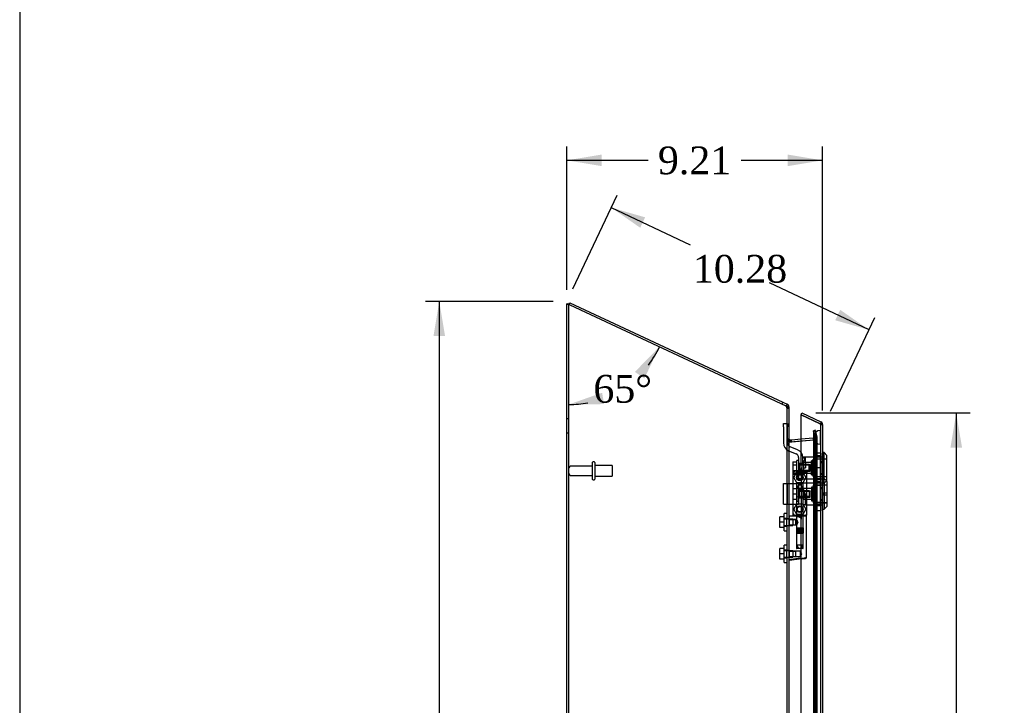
# Model space of a CAD drawing. Header units: inches. Extents: x 1 to 240, y -1 to 159.
# Tile 12 of 25: x 1 to 36, y 85 to 110. Entities that reach past the tile are written whole.
import ezdxf
from ezdxf.enums import TextEntityAlignment as Align
from ezdxf.lldxf.tags import DXFTag

# ---------------------------------------------------------------- set-up
doc = ezdxf.new("R2010")
doc.units = ezdxf.units.IN
doc.header["$MEASUREMENT"] = 0
for name, color, linetype in [('COM70220', 7, 'Continuous'), ('COM70699-8', 7, 'Continuous'), ('COM70702-5', 7, 'Continuous'), ('COM70705-8', 7, 'Continuous'), ('Default', 7, 'Continuous'), ('HNG86659-1', 7, 'Continuous'), ('HNG86659-2', 7, 'Continuous'), ('LOK10031', 7, 'Continuous'), ('LOK10031_CAM', 7, 'Continuous'), ('LOK10031_INSERT', 7, 'Continuous'), ('LOK10031_NUT', 7, 'Continuous'), ('LOK10031_SC', 7, 'Continuous'), ('SCS86661', 7, 'Continuous'), ('STD26089', 7, 'Continuous'), ('WAM30017', 7, 'Continuous')]:
    doc.layers.add(name, color=color, linetype=linetype)
doc.styles.add('SEACAD_Times_New_Roman', font='times.ttf')
tags = doc.linetypes.add('HIDDEN2', pattern=[0.1875, 0.125, -0.0625]).pattern_tags.tags
tags[6:7] = [DXFTag(74, 4), DXFTag(75, 0), DXFTag(340, '0'), DXFTag(46, 0.0), DXFTag(50, 0.0), DXFTag(44, 0.0), DXFTag(45, 0.0)]
tags[4:5] = [DXFTag(74, 4), DXFTag(75, 0), DXFTag(340, '0'), DXFTag(46, 0.0), DXFTag(50, 0.0), DXFTag(44, 0.0), DXFTag(45, 0.0)]
doc.dimstyles.new('HAMMOND_(STH_-_240x160)', dxfattribs={"dimtxt": 1, "dimasz": 1.25, "dimexe": 0.5, "dimexo": 0.5, "dimgap": 0.25, "dimtad": 0, "dimtih": 1, "dimtoh": 1, "dimzin": 0, "dimdsep": 46, "dimtxsty": 'SEACAD_Times_New_Roman', "dimblk1": '_SE_FILLED', "dimblk2": '_SE_FILLED', "dimsah": 1, "dimcen": 0.5, "dimadec": 0, "dimazin": 0, "dimtfac": 0.8, "dimtofl": 0, "dimtmove": 0, "dimatfit": 3, "dimfxl": 1, "dimtolj": 1, "dimtzin": 0, "dimarcsym": 0})

# ---------------------------------------------------------------- blocks, each defined once
blk = doc.blocks.new('SE1')
at = {"layer": 'COM70220', "color": 7, "linetype": 'HIDDEN2'}
for p, q in [((29.572, 94.753), (29.572, 94.503)), ((29.818, 94.753), (29.82, 95.002)), ((29.818, 94.753), (29.818, 94.503)), ((29.82, 94.504), (29.818, 94.753)), ((29.82, 95.002), (29.82, 94.503)), ((29.82, 95.002), (29.821, 95.002)), ((29.821, 95.002), (29.821, 94.503)), ((29.572, 94.503), (29.572, 67.384)), ((29.818, 94.503), (29.818, 67.384)), ((29.821, 94.504), (29.82, 94.504)), ((29.82, 94.503), (29.82, 67.384)), ((29.821, 94.503), (29.821, 67.384))]:
    blk.add_line(p, q, dxfattribs=at)
blk.add_arc((29.822, 94.753), 0.25, 90, 270, dxfattribs=at)
at = {"layer": 'COM70699-8', "color": 7, "linetype": 'Continuous'}
for p, q in [((20.684, 66.03), (20.684, 99.565)), ((20.684, 99.565), (20.756, 99.565)), ((20.792, 99.523), (28.576, 95.893)), ((28.606, 95.89), (28.576, 95.893)), ((28.684, 95.816), (28.684, 66.03)), ((28.684, 94.662), (28.69, 94.64)), ((28.69, 94.64), (28.691, 94.633)), ((28.717, 94.592), (28.723, 94.591)), ((28.72, 94.591), (28.72, 94.591)), ((28.723, 94.591), (29.122, 94.626))]:
    blk.add_line(p, q, dxfattribs=at)
at = {"layer": 'COM70699-8', "color": 7, "linetype": 'HIDDEN2'}
for p, q in [((20.756, 66.03), (20.756, 99.565)), ((28.576, 95.893), (28.606, 95.89)), ((28.586, 95.89), (28.606, 95.89)), ((28.612, 95.816), (28.684, 95.816)), ((28.612, 95.816), (28.612, 91.825)), ((20.756, 95.422), (20.684, 95.422)), ((20.684, 94.922), (20.756, 94.922)), ((29.569, 94.988), (29.569, 66.899)), ((29.624, 94.784), (29.569, 94.988)), ((29.569, 94.988), (29.639, 94.988)), ((29.619, 94.714), (29.625, 94.774)), ((29.625, 94.774), (29.619, 94.714)), ((29.625, 94.774), (29.624, 94.784)), ((29.624, 94.784), (29.694, 94.784)), ((29.624, 94.784), (29.625, 94.774)), ((29.625, 94.774), (29.697, 94.774)), ((29.625, 67.112), (29.625, 94.774)), ((29.694, 94.784), (29.639, 94.988)), ((29.639, 94.988), (29.639, 66.899)), ((29.697, 94.774), (29.694, 94.784)), ((29.694, 94.784), (29.697, 94.774)), ((29.697, 67.112), (29.697, 94.774)), ((28.684, 94.677), (28.612, 94.677)), ((28.684, 94.662), (28.612, 94.662)), ((28.69, 94.64), (28.629, 94.64)), ((28.629, 94.64), (28.634, 94.633)), ((28.634, 94.633), (28.629, 94.64)), ((28.691, 94.633), (28.634, 94.633)), ((28.69, 94.64), (28.684, 94.662)), ((28.717, 94.592), (28.712, 94.592)), ((28.712, 94.592), (28.72, 94.591)), ((28.723, 94.591), (28.73, 94.591)), ((28.73, 94.591), (29.599, 94.667)), ((29.122, 94.626), (29.592, 94.667)), ((29.592, 94.667), (29.598, 94.67)), ((29.592, 94.667), (29.599, 94.667)), ((29.598, 94.67), (29.619, 94.714)), ((29.619, 94.714), (29.598, 94.67)), ((29.598, 94.67), (29.615, 94.67)), ((29.599, 94.667), (29.615, 94.67)), ((29.615, 94.67), (29.599, 94.667)), ((29.619, 94.714), (29.679, 94.714)), ((28.684, 91.813), (28.612, 91.813)), ((28.612, 91.573), (28.684, 91.573)), ((28.612, 91.561), (28.612, 90.684)), ((28.684, 90.671), (28.612, 90.671)), ((28.612, 90.431), (28.684, 90.431)), ((28.612, 90.419), (28.612, 80.836))]:
    blk.add_line(p, q, dxfattribs=at)
for centre, radius, start, end in [((28.468, 95.807), 0.145, 3.2921, 35.0163), ((29.579, 94.778), 0.119, 327.3645, 358.4253), ((29.579, 94.778), 0.119, 327.3646, 358.4254), ((28.88, 95.004), 0.445, 236.3875, 247.7335), ((28.896, 94.734), 0.228, 206.0219, 218.2776), ((29.469, 94.955), 0.32, 297.2235, 311.0187)]:
    blk.add_arc(centre, radius, start, end, dxfattribs=at)
at = {"layer": 'COM70699-8', "color": 7, "linetype": 'Continuous'}
blk.add_arc((28.896, 94.734), 0.228, 206.0218, 218.2777, dxfattribs=at)
for points, knots in [([(20.792, 99.523), (20.778, 99.526), (20.764, 99.53), (20.738, 99.537), (20.726, 99.54), (20.706, 99.547), (20.698, 99.551), (20.687, 99.558), (20.684, 99.562), (20.684, 99.565)], [0, 0, 0, 0, 0.25, 0.25, 0.5, 0.5, 0.75, 0.75, 1, 1, 1, 1]), ([(20.76, 99.552), (20.76, 99.553), (20.759, 99.554), (20.757, 99.558), (20.756, 99.562), (20.756, 99.565)], [0.7007267, 0.7007267, 0.7007267, 0.7007267, 0.75, 0.75, 1, 1, 1, 1]), ([(28.684, 95.816), (28.684, 95.822), (28.682, 95.828), (28.675, 95.841), (28.67, 95.847), (28.656, 95.859), (28.647, 95.866), (28.628, 95.878), (28.618, 95.884), (28.606, 95.89)], [0, 0, 0, 0, 0.25, 0.25, 0.5, 0.5, 0.75, 0.75, 1, 1, 1, 1])]:
    blk.add_open_spline(points, degree=3, knots=knots, dxfattribs=at)
at = {"layer": 'COM70699-8', "color": 7, "linetype": 'HIDDEN2'}
blk.add_open_spline([(20.792, 99.523), (20.787, 99.526), (20.783, 99.53), (20.774, 99.537), (20.77, 99.54), (20.764, 99.547), (20.762, 99.55), (20.76, 99.552)], degree=3, knots=[0, 0, 0, 0, 0.25, 0.25, 0.5, 0.5, 0.7007267, 0.7007267, 0.7007267, 0.7007267], dxfattribs=at)
for points in [[(28.612, 94.662), (28.612, 94.655), (28.618, 94.647), (28.629, 94.64)], [(28.629, 94.64), (28.618, 94.647), (28.612, 94.655), (28.612, 94.662)]]:
    blk.add_open_spline(points, degree=3, dxfattribs=at)
at = {"layer": 'COM70702-5', "color": 7, "linetype": 'Continuous'}
for p, q in [((20.755, 99.54), (20.785, 99.605)), ((20.785, 99.605), (28.47, 96.022)), ((28.439, 95.957), (28.47, 96.022)), ((28.47, 96.022), (28.622, 95.951)), ((28.594, 95.891), (28.622, 95.951)), ((28.662, 95.853), (28.684, 95.853)), ((28.684, 95.853), (28.684, 95.816)), ((28.723, 94.662), (28.781, 94.668)), ((28.723, 94.662), (28.73, 94.591)), ((28.781, 94.668), (29.122, 94.697)), ((28.787, 94.596), (28.781, 94.668))]:
    blk.add_line(p, q, dxfattribs=at)
at = {"layer": 'COM70702-5', "color": 7, "linetype": 'HIDDEN2'}
for p, q in [((20.755, 99.54), (20.792, 99.523)), ((28.576, 95.893), (28.591, 95.886)), ((28.591, 95.886), (28.594, 95.891)), ((28.612, 95.853), (28.612, 95.816)), ((28.612, 95.853), (28.662, 95.853)), ((28.612, 95.808), (28.684, 95.808)), ((29.635, 95.007), (29.566, 94.988)), ((29.62, 94.783), (29.566, 94.988)), ((29.62, 94.783), (29.69, 94.802)), ((29.69, 94.802), (29.635, 95.007)), ((28.612, 94.698), (28.684, 94.698)), ((28.73, 94.591), (28.787, 94.596)), ((28.73, 94.591), (28.73, 94.591)), ((28.787, 94.596), (29.569, 94.664)), ((28.787, 94.596), (28.787, 94.596)), ((29.122, 94.697), (29.563, 94.736)), ((29.563, 94.736), (29.589, 94.738)), ((29.569, 94.664), (29.563, 94.736)), ((29.569, 94.664), (29.595, 94.666)), ((29.589, 94.738), (29.595, 94.666))]:
    blk.add_line(p, q, dxfattribs=at)
for centre, radius, start, end in [((28.576, 95.853), 0.036, 0.0001, 64.9999), ((29.586, 94.774), 0.036, 275.0001, 14.9999), ((29.586, 94.774), 0.108, 275, 15), ((28.72, 94.698), 0.108, 180, 275)]:
    blk.add_arc(centre, radius, start, end, dxfattribs=at)
at = {"layer": 'COM70702-5', "color": 7, "linetype": 'Continuous'}
for centre, radius, start, end in [((28.576, 95.853), 0.108, 0, 65), ((28.72, 94.698), 0.036, 180, 275)]:
    blk.add_arc(centre, radius, start, end, dxfattribs=at)
at = {"layer": 'COM70705-8', "color": 7, "linetype": 'Continuous'}
for p, q in [((29.122, 95.566), (29.152, 95.631)), ((29.786, 95.256), (29.122, 95.566)), ((29.122, 95.566), (29.786, 95.256)), ((29.122, 93.667), (29.122, 95.566)), ((29.152, 95.631), (29.832, 95.314)), ((29.786, 95.256), (29.888, 95.256)), ((29.888, 95.256), (29.888, 95.249)), ((29.889, 95.249), (29.888, 95.249)), ((29.894, 95.216), (29.894, 66.671)), ((28.822, 93.417), (28.822, 92.055)), ((28.947, 93.542), (28.997, 93.542)), ((29.122, 82.679), (29.122, 90.37))]:
    blk.add_line(p, q, dxfattribs=at)
at = {"layer": 'COM70705-8', "color": 7, "linetype": 'HIDDEN2'}
for p, q in [((29.786, 95.256), (29.801, 95.249)), ((29.888, 95.249), (29.788, 95.249)), ((29.822, 95.216), (29.822, 66.671)), ((29.822, 95.216), (29.894, 95.216)), ((29.822, 94.047), (29.824, 94.047)), ((29.822, 93.85), (29.894, 93.85)), ((29.122, 93.667), (29.122, 91.805)), ((29.822, 93.453), (29.894, 93.453)), ((29.822, 93.256), (29.824, 93.256)), ((29.822, 93.11), (29.824, 93.11)), ((29.822, 92.913), (29.894, 92.913)), ((29.822, 92.516), (29.894, 92.516)), ((29.822, 92.319), (29.824, 92.319)), ((28.997, 91.93), (28.947, 91.93)), ((29.122, 90.37), (29.122, 91.805))]:
    blk.add_line(p, q, dxfattribs=at)
for centre in [(29.078, 93.308), (29.078, 92.166)]:
    blk.add_circle(centre, 0.12, dxfattribs=at)
for centre, radius, start, end in [((29.786, 95.216), 0.036, 0, 65), ((28.947, 93.417), 0.125, 94.9232, 175.4638), ((28.947, 92.055), 0.125, 184.5362, 270), ((28.997, 91.805), 0.125, 0, 90)]:
    blk.add_arc(centre, radius, start, end, dxfattribs=at)
at = {"layer": 'COM70705-8', "color": 7, "linetype": 'Continuous'}
for centre, radius, start, end in [((29.786, 95.216), 0.108, 17.5839, 65), ((29.786, 95.216), 0.108, 0, 17.5839), ((28.947, 93.417), 0.125, 175.4638, 180), ((28.947, 93.417), 0.125, 90, 94.9232), ((28.997, 93.667), 0.125, 270, 0), ((28.947, 92.055), 0.125, 180, 184.5362)]:
    blk.add_arc(centre, radius, start, end, dxfattribs=at)
at = {"layer": 'COM70705-8', "color": 7, "linetype": 'HIDDEN2'}
for centre, major_axis, ratio, start_param, end_param in [((29.786, 88.841), (0, 6.415), 0.005612, 6.236413, 6.283185), ((29.786, 95.216), (-0.036, 0), 0.9073, 3.141593, 4.665617)]:
    blk.add_ellipse(centre, major_axis=major_axis, ratio=ratio, start_param=start_param, end_param=end_param, dxfattribs=at)
at = {"layer": 'COM70705-8', "color": 7, "linetype": 'Continuous'}
blk.add_ellipse((29.786, 95.216), major_axis=(-0.108, 0), ratio=0.9073, start_param=3.141593, end_param=3.481043, dxfattribs=at)
at = {"layer": 'HNG86659-1', "color": 7, "linetype": 'Continuous'}
for p, q in [((28.823, 93.504), (28.823, 91.989)), ((28.823, 93.503), (28.842, 93.454)), ((29.294, 93.542), (28.859, 93.542)), ((28.884, 93.487), (28.862, 93.542)), ((28.885, 93.484), (28.862, 93.542)), ((28.885, 93.484), (28.884, 93.487)), ((29.271, 93.484), (29.294, 93.542)), ((29.271, 93.484), (29.272, 93.487)), ((29.272, 93.487), (29.294, 93.542)), ((29.333, 93.503), (29.314, 93.454)), ((29.333, 91.989), (29.333, 93.504)), ((28.842, 91.984), (28.842, 91.949)), ((29.294, 91.929), (28.861, 91.929)), ((28.861, 91.929), (29.294, 91.929)), ((29.314, 91.949), (29.314, 91.984)), ((28.957, 91.91), (28.696, 91.91)), ((29.314, 90.429), (29.314, 91.91)), ((29.155, 90.374), (28.695, 90.317)), ((29.138, 90.372), (28.697, 90.317)), ((29.138, 90.372), (29.28, 90.39)), ((29.155, 90.374), (29.138, 90.372))]:
    blk.add_line(p, q, dxfattribs=at)
at = {"layer": 'HNG86659-1', "color": 7, "linetype": 'HIDDEN2'}
for p, q in [((28.958, 93.099), (28.958, 91.941)), ((28.97, 93.11), (29.186, 93.11)), ((29.198, 91.941), (29.198, 93.099)), ((28.862, 91.949), (28.875, 91.949)), ((28.875, 91.949), (29.281, 91.949)), ((28.958, 91.941), (28.946, 91.929)), ((28.946, 91.929), (28.958, 91.918)), ((28.958, 91.941), (29.198, 91.941)), ((29.198, 91.918), (28.958, 91.918)), ((28.958, 91.918), (28.958, 91.789)), ((29.21, 91.929), (29.198, 91.941)), ((29.198, 91.918), (29.21, 91.929)), ((29.198, 90.76), (29.198, 91.918)), ((29.281, 91.949), (29.294, 91.949)), ((28.706, 91.79), (28.684, 91.811)), ((28.684, 91.575), (28.706, 91.596)), ((28.706, 91.596), (28.706, 91.79)), ((28.938, 91.79), (28.706, 91.79)), ((28.706, 91.79), (28.938, 91.79)), ((28.706, 91.596), (28.938, 91.596)), ((28.706, 91.596), (28.938, 91.596)), ((28.959, 91.79), (28.938, 91.79)), ((28.938, 91.596), (28.938, 91.79)), ((28.938, 91.596), (28.959, 91.596)), ((28.958, 91.597), (28.958, 90.76)), ((28.706, 90.648), (28.684, 90.67)), ((28.706, 90.455), (28.706, 90.648)), ((28.938, 90.648), (28.706, 90.648)), ((28.706, 90.648), (28.938, 90.648)), ((29.098, 90.648), (28.938, 90.648)), ((28.938, 90.455), (28.938, 90.648)), ((29.186, 90.748), (28.97, 90.748)), ((29.098, 90.455), (29.098, 90.648)), ((29.153, 90.551), (29.098, 90.648)), ((29.098, 90.455), (29.153, 90.551)), ((28.684, 90.433), (28.706, 90.455)), ((28.706, 90.455), (28.938, 90.455)), ((28.706, 90.455), (28.938, 90.455)), ((28.938, 90.455), (29.098, 90.455))]:
    blk.add_line(p, q, dxfattribs=at)
for centre, radius in [((29.078, 93.307), 0.118), ((29.078, 93.307), 0.0968), ((29.078, 93.307), 0.0968), ((29.078, 92.166), 0.118), ((29.078, 92.166), 0.0968), ((29.078, 92.166), 0.0968)]:
    blk.add_circle(centre, radius, dxfattribs=at)
at = {"layer": 'HNG86659-1', "color": 7, "linetype": 'Continuous'}
for centre, radius, start, end in [((28.862, 93.503), 0.0392, 106.467, 168.78), ((28.866, 93.504), 0.0432, 170.3107, 181.0665), ((28.867, 93.448), 0.0255, 130.6693, 167.2932), ((29.098, 94.269), 0.839, 252.8076, 268.6088), ((28.861, 93.493), 0.0491, 88.6161, 102.0318), ((29.056, 94.276), 0.846, 271.4593, 287.1243), ((29.295, 93.493), 0.0491, 77.9682, 91.3839), ((29.294, 93.503), 0.0392, 11.22, 73.533), ((29.289, 93.448), 0.0255, 12.7068, 49.3307), ((29.29, 93.504), 0.0432, 358.9335, 9.6893), ((28.862, 91.987), 0.039, 178.4395, 188.4336), ((28.862, 91.989), 0.0395, 190.0421, 238.9435), ((28.875, 91.983), 0.0339, 170.6189, 178.4811), ((28.861, 91.949), 0.0197, 180, 270), ((28.861, 91.91), 0.0197, 90, 180), ((29.294, 91.949), 0.0197, 270, 360), ((29.294, 91.91), 0.0197, 0, 90), ((29.28, 91.983), 0.0339, 1.4039, 9.3839), ((29.294, 91.989), 0.0395, 301.1698, 349.9579), ((29.294, 91.987), 0.039, 351.5664, 1.5605), ((28.696, 91.898), 0.0118, 91.6274, 180), ((29.896, 92.53), 1.368, 208.4945, 208.8184), ((28.696, 91.898), 0.0118, 90.0008, 91.6266), ((28.696, 90.329), 0.0118, 180, 245.0772), ((29.347, 90.307), 0.656, 176.4098, 179.0269), ((28.696, 90.329), 0.0118, 245.0769, 265.6132), ((28.729, 90.333), 0.0401, 145.0143, 158.1633), ((28.696, 90.329), 0.0118, 265.5954, 277.125), ((29.275, 90.429), 0.0394, 277.125, 0.0158)]:
    blk.add_arc(centre, radius, start, end, dxfattribs=at)
at = {"layer": 'HNG86659-1', "color": 7, "linetype": 'HIDDEN2'}
for centre, radius, start, end in [((28.762, 92.807), 0.706, 84.0828, 84.9944), ((29.275, 93.602), 0.429, 188.1861, 189.6334), ((28.88, 93.602), 0.429, 350.3666, 351.8139), ((29.394, 92.807), 0.706, 95.0055, 95.9173), ((28.97, 93.099), 0.0118, 90, 180), ((29.186, 93.099), 0.0118, 0, 90), ((28.761, 92.69), 0.711, 274.9929, 275.9146), ((28.875, 91.983), 0.0339, 192.1585, 269.1433), ((28.862, 91.989), 0.0395, 238.9435, 269.2685), ((28.862, 91.991), 0.0417, 269.1335, 269.9996), ((29.28, 91.983), 0.0339, 270.8539, 347.8815), ((29.294, 91.989), 0.0395, 270.7316, 301.1698), ((29.294, 91.991), 0.0417, 270.0004, 270.8665), ((29.395, 92.69), 0.711, 264.0853, 265.0072), ((28.97, 90.76), 0.0118, 180, 270), ((29.186, 90.76), 0.0118, 270, 0)]:
    blk.add_arc(centre, radius, start, end, dxfattribs=at)
at = {"layer": 'HNG86659-1', "color": 7, "linetype": 'Continuous'}
for centre, major_axis, ratio, start_param, end_param in [((28.862, 93.53), (0, -0.0118), 0.049276, 3.017238, 3.218468), ((29.078, 93.494), (0.203, 0), 0.124034, 3.683883, 5.830555), ((29.294, 93.53), (0, -0.0118), 0.049276, 3.064718, 3.265947)]:
    blk.add_ellipse(centre, major_axis=major_axis, ratio=ratio, start_param=start_param, end_param=end_param, dxfattribs=at)
for points, knots in [([(28.85, 93.467), (28.852, 93.471), (28.855, 93.474), (28.861, 93.479), (28.864, 93.481), (28.869, 93.483), (28.871, 93.484), (28.875, 93.485), (28.877, 93.485), (28.88, 93.485), (28.881, 93.485), (28.883, 93.485), (28.884, 93.485), (28.885, 93.484)], [0, 0, 0, 0, 0.25, 0.25, 0.5, 0.5, 0.625, 0.625, 0.75, 0.75, 0.875, 0.875, 1, 1, 1, 1]), ([(29.306, 93.467), (29.304, 93.471), (29.301, 93.474), (29.295, 93.479), (29.292, 93.481), (29.286, 93.483), (29.285, 93.484), (29.281, 93.485), (29.279, 93.485), (29.276, 93.485), (29.275, 93.485), (29.273, 93.485), (29.272, 93.485), (29.271, 93.484)], [0, 0, 0, 0, 0.25, 0.25, 0.5, 0.5, 0.625, 0.625, 0.75, 0.75, 0.875, 0.875, 1, 1, 1, 1]), ([(28.684, 91.876), (28.684, 91.876), (28.685, 91.877), (28.688, 91.877), (28.69, 91.877), (28.693, 91.877)], [0, 0, 0, 0, 0.5, 0.5, 1, 1, 1, 1]), ([(28.696, 91.91), (28.695, 91.91), (28.695, 91.91), (28.695, 91.91), (28.695, 91.91), (28.695, 91.909), (28.695, 91.909), (28.694, 91.909), (28.694, 91.908), (28.694, 91.906), (28.694, 91.903), (28.693, 91.894), (28.693, 91.886), (28.693, 91.877)], [0, 0, 0, 0, 0.03125, 0.03125, 0.0625, 0.0625, 0.125, 0.125, 0.25, 0.25, 0.5, 0.5, 1, 1, 1, 1]), ([(28.957, 91.91), (28.968, 91.91), (28.978, 91.908), (29, 91.903), (29.011, 91.9), (29.034, 91.892), (29.045, 91.888), (29.062, 91.882), (29.067, 91.879), (29.078, 91.875), (29.084, 91.873), (29.09, 91.87)], [0, 0, 0, 0, 0.25, 0.25, 0.5, 0.5, 0.75, 0.75, 0.875, 0.875, 1, 1, 1, 1]), ([(28.684, 90.349), (28.684, 90.349), (28.685, 90.348), (28.688, 90.348), (28.69, 90.348), (28.692, 90.348)], [0, 0, 0, 0, 0.5, 0.5, 1, 1, 1, 1]), ([(28.697, 90.356), (28.723, 90.359), (28.749, 90.362), (28.775, 90.366), (28.88, 90.379), (28.985, 90.392), (29.09, 90.405)], [0, 0, 0, 0, 0.198595, 0.198595, 0.198595, 1, 1, 1, 1]), ([(29.09, 90.405), (29.09, 90.405), (29.091, 90.405), (29.092, 90.405), (29.092, 90.405), (29.094, 90.404), (29.095, 90.404), (29.098, 90.403), (29.1, 90.402), (29.107, 90.401), (29.111, 90.399), (29.124, 90.396), (29.133, 90.394), (29.141, 90.391)], [0, 0, 0, 0, 0.03125, 0.03125, 0.0625, 0.0625, 0.125, 0.125, 0.25, 0.25, 0.5, 0.5, 1, 1, 1, 1]), ([(29.141, 90.391), (29.153, 90.393), (29.165, 90.395), (29.188, 90.399), (29.2, 90.401), (29.231, 90.406), (29.25, 90.41), (29.273, 90.414), (29.28, 90.416), (29.292, 90.419), (29.298, 90.42), (29.306, 90.423), (29.309, 90.424), (29.312, 90.426), (29.313, 90.427), (29.314, 90.428), (29.314, 90.428), (29.314, 90.429)], [0, 0, 0, 0, 0.125, 0.125, 0.25, 0.25, 0.5, 0.5, 0.625, 0.625, 0.75, 0.75, 0.875, 0.875, 0.9375, 0.9375, 1, 1, 1, 1]), ([(29.141, 90.391), (29.141, 90.388), (29.141, 90.385), (29.142, 90.38), (29.142, 90.378), (29.142, 90.375), (29.142, 90.375), (29.143, 90.374), (29.144, 90.374), (29.146, 90.373), (29.148, 90.374), (29.151, 90.374), (29.153, 90.374), (29.155, 90.374)], [0, 0, 0, 0, 0.25, 0.25, 0.5, 0.5, 0.625, 0.625, 0.75, 0.75, 0.875, 0.875, 1, 1, 1, 1])]:
    blk.add_open_spline(points, degree=3, knots=knots, dxfattribs=at)
at = {"layer": 'HNG86659-1', "color": 7, "linetype": 'HIDDEN2'}
for points, knots in [([(29.007, 91.693), (29.007, 91.707), (29.003, 91.72), (28.992, 91.742), (28.986, 91.752), (28.968, 91.778), (28.958, 91.79), (28.958, 91.79), (28.958, 91.79), (28.958, 91.79)], [0, 0, 0, 0, 0.0625, 0.0625, 0.125, 0.125, 0.25, 0.25, 0.2503152, 0.2503152, 0.2503152, 0.2503152]), ([(28.958, 91.596), (28.958, 91.596), (28.968, 91.608), (28.986, 91.634), (28.992, 91.644), (29.003, 91.666), (29.007, 91.68), (29.007, 91.693)], [0.7505722, 0.7505722, 0.7505722, 0.7505722, 0.875, 0.875, 0.9375, 0.9375, 1, 1, 1, 1]), ([(29.007, 91.696), (29.007, 91.695), (29.007, 91.694), (29.007, 91.689), (29.007, 91.686), (29.006, 91.682)], [0.49628825, 0.49628825, 0.49628825, 0.49628825, 0.5, 0.5, 0.51768311, 0.51768311, 0.51768311, 0.51768311])]:
    blk.add_open_spline(points, degree=3, knots=knots, dxfattribs=at)
at = {"layer": 'HNG86659-2', "color": 7, "linetype": 'HIDDEN2'}
for p, q in [((29.029, 93.032), (28.96, 92.914)), ((29.127, 93.032), (29.029, 93.032)), ((29.196, 92.914), (29.127, 93.032)), ((29.196, 92.914), (28.96, 92.914)), ((28.96, 92.914), (28.96, 91.496)), ((29.196, 91.496), (29.196, 92.914)), ((28.955, 91.496), (28.957, 91.496)), ((28.955, 91.496), (28.955, 91.496)), ((28.955, 91.496), (28.955, 91.299)), ((28.955, 91.496), (28.955, 91.299)), ((28.955, 91.299), (28.955, 91.299)), ((28.955, 91.299), (28.957, 91.299)), ((28.957, 91.496), (28.968, 91.496)), ((28.957, 91.496), (28.957, 91.299)), ((28.957, 91.299), (28.968, 91.299)), ((28.959, 91.496), (28.959, 91.299)), ((28.96, 91.496), (28.96, 91.299)), ((28.96, 91.299), (28.96, 90.866)), ((28.964, 91.496), (28.964, 91.299)), ((28.966, 91.496), (28.966, 91.299)), ((28.968, 91.496), (28.975, 91.496)), ((28.968, 91.496), (28.968, 91.299)), ((28.968, 91.299), (28.975, 91.299)), ((28.975, 91.496), (29, 91.496)), ((28.975, 91.496), (28.975, 91.299)), ((28.975, 91.299), (29, 91.299)), ((28.976, 91.496), (28.976, 91.299)), ((28.982, 91.496), (28.982, 91.299)), ((28.99, 91.496), (28.99, 91.299)), ((28.992, 91.496), (28.992, 91.299)), ((29, 91.496), (29.008, 91.496)), ((29, 91.496), (29, 91.299)), ((29, 91.299), (29.008, 91.299)), ((29.008, 91.496), (29.012, 91.496)), ((29.008, 91.496), (29.008, 91.299)), ((29.008, 91.299), (29.012, 91.299)), ((29.012, 91.496), (29.045, 91.496)), ((29.012, 91.496), (29.012, 91.299)), ((29.012, 91.299), (29.045, 91.299)), ((29.021, 91.496), (29.021, 91.299)), ((29.03, 91.496), (29.03, 91.299)), ((29.035, 91.496), (29.035, 91.299)), ((29.045, 91.496), (29.053, 91.496)), ((29.045, 91.496), (29.045, 91.299)), ((29.045, 91.299), (29.053, 91.299)), ((29.053, 91.496), (29.06, 91.496)), ((29.053, 91.496), (29.053, 91.299)), ((29.053, 91.299), (29.06, 91.299)), ((29.06, 91.496), (29.096, 91.496)), ((29.06, 91.496), (29.06, 91.299)), ((29.06, 91.299), (29.096, 91.299)), ((29.071, 91.496), (29.071, 91.299)), ((29.078, 91.496), (29.078, 91.299)), ((29.086, 91.496), (29.086, 91.299)), ((29.096, 91.496), (29.102, 91.496)), ((29.096, 91.496), (29.096, 91.299)), ((29.096, 91.299), (29.102, 91.299)), ((29.102, 91.496), (29.11, 91.496)), ((29.102, 91.496), (29.102, 91.299)), ((29.102, 91.299), (29.11, 91.299)), ((29.11, 91.496), (29.143, 91.496)), ((29.11, 91.496), (29.11, 91.299)), ((29.11, 91.299), (29.143, 91.299)), ((29.121, 91.496), (29.121, 91.299)), ((29.126, 91.496), (29.126, 91.299)), ((29.135, 91.496), (29.135, 91.299)), ((29.143, 91.496), (29.147, 91.496)), ((29.143, 91.496), (29.143, 91.299)), ((29.143, 91.299), (29.147, 91.299)), ((29.147, 91.496), (29.156, 91.496)), ((29.147, 91.496), (29.147, 91.299)), ((29.147, 91.299), (29.156, 91.299)), ((29.156, 91.496), (29.18, 91.496)), ((29.156, 91.496), (29.156, 91.299)), ((29.156, 91.299), (29.18, 91.299)), ((29.164, 91.496), (29.164, 91.299)), ((29.166, 91.496), (29.166, 91.299)), ((29.175, 91.496), (29.175, 91.299)), ((29.18, 91.496), (29.188, 91.496)), ((29.18, 91.496), (29.18, 91.299)), ((29.18, 91.496), (29.18, 91.299)), ((29.18, 91.299), (29.188, 91.299)), ((29.188, 91.496), (29.199, 91.496)), ((29.188, 91.496), (29.188, 91.299)), ((29.188, 91.299), (29.199, 91.299)), ((29.19, 91.496), (29.19, 91.299)), ((29.192, 91.496), (29.192, 91.299)), ((29.195, 91.496), (29.195, 91.299)), ((29.196, 90.866), (29.196, 91.299)), ((29.197, 91.496), (29.197, 91.299)), ((29.199, 91.496), (29.201, 91.496)), ((29.199, 91.496), (29.199, 91.299)), ((29.199, 91.299), (29.201, 91.299)), ((29.201, 91.496), (29.201, 91.299)), ((29.201, 91.496), (29.201, 91.496)), ((29.201, 91.299), (29.201, 91.496)), ((29.201, 91.299), (29.201, 91.299)), ((29.196, 90.866), (28.96, 90.866)), ((28.96, 90.866), (29.029, 90.748)), ((29.127, 90.748), (29.196, 90.866))]:
    blk.add_line(p, q, dxfattribs=at)
at = {"layer": 'LOK10031', "color": 7, "linetype": 'HIDDEN2'}
for p, q in [((29.184, 94.044), (29.184, 94.025)), ((29.284, 94.044), (29.184, 94.044)), ((29.284, 93.845), (29.284, 94.044)), ((29.824, 94.044), (29.284, 94.044)), ((29.824, 94.047), (29.894, 94.047)), ((29.824, 93.883), (29.824, 94.047)), ((29.284, 93.845), (29.184, 93.845)), ((29.184, 93.763), (29.184, 93.259)), ((29.284, 93.845), (29.284, 93.652)), ((29.494, 93.845), (29.284, 93.845)), ((29.494, 93.402), (29.494, 93.902)), ((29.554, 93.902), (29.494, 93.902)), ((29.554, 93.337), (29.554, 93.967)), ((30.054, 93.967), (29.554, 93.967)), ((29.824, 93.883), (29.894, 93.883)), ((29.824, 93.421), (29.824, 93.883)), ((29.184, 93.652), (29.284, 93.652)), ((29.184, 93.458), (29.494, 93.458)), ((29.494, 93.402), (29.554, 93.402)), ((29.554, 93.337), (30.054, 93.337)), ((29.824, 93.421), (29.894, 93.421)), ((29.824, 93.256), (29.824, 93.421)), ((29.184, 93.259), (29.824, 93.259)), ((29.184, 93.107), (29.184, 92.322)), ((29.824, 93.107), (29.184, 93.107)), ((29.554, 93.029), (29.554, 92.399)), ((30.054, 93.029), (29.554, 93.029)), ((29.824, 93.256), (29.894, 93.256)), ((29.824, 93.11), (29.894, 93.11)), ((29.824, 92.945), (29.824, 93.11)), ((29.954, 93.264), (29.894, 93.264)), ((30.035, 93.183), (29.954, 93.264)), ((29.494, 92.908), (29.184, 92.908)), ((29.284, 92.714), (29.184, 92.714)), ((29.284, 92.714), (29.284, 92.521)), ((29.494, 92.964), (29.494, 92.464)), ((29.554, 92.964), (29.494, 92.964)), ((29.824, 92.945), (29.894, 92.945)), ((29.824, 92.483), (29.824, 92.945)), ((29.184, 92.521), (29.284, 92.521)), ((29.284, 92.322), (29.184, 92.322)), ((29.284, 92.322), (29.284, 92.521)), ((29.284, 92.521), (29.494, 92.521)), ((29.284, 92.322), (29.824, 92.322)), ((29.494, 92.464), (29.554, 92.464)), ((29.554, 92.399), (30.054, 92.399)), ((29.824, 92.483), (29.894, 92.483)), ((29.824, 92.319), (29.824, 92.483)), ((29.824, 92.319), (29.894, 92.319))]:
    blk.add_line(p, q, dxfattribs=at)
at = {"layer": 'LOK10031', "color": 7, "linetype": 'Continuous'}
for p, q in [((29.954, 94.202), (29.894, 94.202)), ((29.954, 93.102), (29.954, 94.202)), ((30.054, 94.102), (29.954, 94.202)), ((30.054, 93.202), (30.054, 94.102)), ((29.894, 93.102), (29.954, 93.102)), ((29.954, 93.102), (30.054, 93.202)), ((29.954, 93.102), (29.954, 92.164)), ((30.054, 93.164), (30.035, 93.183)), ((30.054, 93.164), (30.054, 92.264)), ((29.894, 92.164), (29.954, 92.164)), ((29.954, 92.164), (30.054, 92.264))]:
    blk.add_line(p, q, dxfattribs=at)
at = {"layer": 'LOK10031_CAM', "color": 7, "linetype": 'HIDDEN2'}
for p, q in [((28.484, 95.13), (28.484, 95.255)), ((28.484, 95.255), (28.634, 95.255)), ((28.484, 95.13), (28.484, 94.551)), ((28.634, 95.255), (28.634, 95.13)), ((28.634, 94.551), (28.634, 95.13)), ((28.997, 94.303), (28.728, 94.412)), ((28.672, 94.273), (28.94, 94.164)), ((29.034, 94.025), (29.034, 93.65)), ((29.184, 93.808), (29.034, 93.808)), ((29.184, 93.763), (29.184, 94.025)), ((29.214, 94.018), (29.184, 94.018)), ((29.214, 93.898), (29.184, 93.898)), ((29.244, 93.988), (29.244, 93.928)), ((29.034, 93.65), (29.034, 93.275)), ((29.184, 93.493), (29.034, 93.493)), ((28.484, 93.091), (28.672, 93.091)), ((28.484, 92.341), (28.484, 93.091)), ((28.634, 92.341), (28.634, 93.091)), ((28.672, 93.091), (28.94, 93.091)), ((28.94, 93.091), (29.034, 93.091)), ((29.034, 93.275), (29.184, 93.275)), ((29.034, 93.091), (29.184, 93.091)), ((29.034, 93.091), (29.034, 92.341)), ((29.184, 92.873), (29.034, 92.873)), ((29.214, 92.826), (29.184, 92.826)), ((29.244, 92.796), (29.244, 92.636)), ((28.484, 92.341), (28.672, 92.341)), ((28.672, 92.341), (28.94, 92.341)), ((28.94, 92.341), (29.034, 92.341)), ((29.184, 92.558), (29.034, 92.558)), ((29.184, 92.341), (29.034, 92.341)), ((29.214, 92.606), (29.184, 92.606))]:
    blk.add_line(p, q, dxfattribs=at)
for centre, radius, start, end in [((28.784, 94.551), 0.3, 180, 247.9806), ((28.784, 94.551), 0.15, 180, 247.9806), ((28.884, 94.025), 0.15, 0, 67.9806), ((28.884, 94.025), 0.3, 0, 67.9806), ((29.214, 93.988), 0.03, 0, 90), ((29.214, 93.928), 0.03, 270, 0), ((29.214, 92.796), 0.03, 0, 90), ((29.214, 92.636), 0.03, 270, 0)]:
    blk.add_arc(centre, radius, start, end, dxfattribs=at)
at = {"layer": 'LOK10031_INSERT', "color": 7, "linetype": 'HIDDEN2'}
for p, q in [((29.069, 93.808), (29.069, 93.766)), ((29.069, 93.77), (29.444, 93.77)), ((29.219, 93.766), (29.069, 93.766)), ((29.069, 93.537), (29.069, 93.766)), ((29.444, 93.75), (29.069, 93.75)), ((29.184, 93.808), (29.219, 93.808)), ((29.219, 93.808), (29.219, 93.845)), ((29.509, 93.845), (29.219, 93.845)), ((29.219, 93.537), (29.219, 93.766)), ((29.444, 93.77), (29.444, 93.75)), ((29.444, 93.553), (29.444, 93.75)), ((29.509, 93.402), (29.509, 93.902)), ((29.569, 93.902), (29.509, 93.902)), ((29.569, 93.339), (29.569, 93.964)), ((29.904, 93.964), (29.569, 93.964)), ((29.904, 93.962), (29.904, 93.964)), ((30.054, 93.962), (29.904, 93.962)), ((29.904, 93.962), (29.904, 93.342)), ((29.069, 93.553), (29.444, 93.553)), ((29.069, 93.537), (29.069, 93.496)), ((29.069, 93.537), (29.219, 93.537)), ((29.069, 93.534), (29.444, 93.534)), ((29.219, 93.496), (29.069, 93.496)), ((29.219, 93.496), (29.219, 93.458)), ((29.219, 93.458), (29.509, 93.458)), ((29.444, 93.534), (29.444, 93.553)), ((29.509, 93.402), (29.569, 93.402)), ((29.569, 93.339), (29.904, 93.339)), ((29.904, 93.342), (29.904, 93.339)), ((29.904, 93.342), (30.054, 93.342)), ((29.569, 93.027), (29.569, 92.402)), ((30.054, 93.027), (29.569, 93.027)), ((29.069, 92.87), (29.069, 92.829)), ((29.069, 92.87), (29.219, 92.87)), ((29.069, 92.832), (29.444, 92.832)), ((29.219, 92.829), (29.069, 92.829)), ((29.069, 92.6), (29.069, 92.829)), ((29.444, 92.813), (29.069, 92.813)), ((29.219, 92.87), (29.219, 92.908)), ((29.509, 92.908), (29.219, 92.908)), ((29.219, 92.6), (29.219, 92.829)), ((29.444, 92.832), (29.444, 92.813)), ((29.444, 92.616), (29.444, 92.813)), ((29.509, 92.964), (29.509, 92.464)), ((29.569, 92.964), (29.509, 92.964)), ((29.904, 92.754), (29.904, 92.674)), ((29.904, 92.754), (30.054, 92.754)), ((30.054, 92.674), (29.904, 92.674)), ((29.069, 92.616), (29.444, 92.616)), ((29.069, 92.6), (29.069, 92.558)), ((29.069, 92.6), (29.219, 92.6)), ((29.069, 92.596), (29.444, 92.596)), ((29.219, 92.558), (29.184, 92.558)), ((29.219, 92.558), (29.219, 92.521)), ((29.219, 92.521), (29.509, 92.521)), ((29.444, 92.596), (29.444, 92.616)), ((29.509, 92.464), (29.569, 92.464)), ((29.569, 92.402), (30.054, 92.402))]:
    blk.add_line(p, q, dxfattribs=at)
at = {"layer": 'LOK10031_NUT', "color": 7, "linetype": 'HIDDEN2'}
for p, q in [((29.622, 94.182), (29.622, 93.652)), ((29.837, 94.182), (29.622, 94.182)), ((29.837, 94.085), (29.622, 94.085)), ((29.837, 94.182), (29.837, 93.652)), ((29.837, 94.036), (29.622, 94.036)), ((29.622, 93.652), (29.622, 93.122)), ((29.837, 93.652), (29.622, 93.652)), ((29.837, 93.652), (29.837, 93.122)), ((29.837, 93.326), (29.622, 93.326)), ((29.622, 93.268), (29.837, 93.268)), ((29.837, 93.219), (29.622, 93.219)), ((29.837, 93.147), (29.622, 93.147)), ((29.837, 93.122), (29.622, 93.122)), ((29.622, 93.122), (29.622, 93.02)), ((29.837, 93.098), (29.622, 93.098)), ((29.622, 93.02), (29.622, 92.408)), ((29.837, 93.02), (29.622, 93.02)), ((29.837, 93.122), (29.837, 93.02)), ((29.837, 93.02), (29.837, 92.408)), ((29.622, 92.408), (29.622, 92.102)), ((29.837, 92.408), (29.622, 92.408)), ((29.622, 92.331), (29.837, 92.331)), ((29.837, 92.281), (29.622, 92.281)), ((29.837, 92.408), (29.837, 92.102)), ((29.837, 92.102), (29.622, 92.102))]:
    blk.add_line(p, q, dxfattribs=at)
at = {"layer": 'LOK10031_SC', "color": 7, "linetype": 'HIDDEN2'}
for p, q in [((28.827, 93.874), (28.827, 93.763)), ((28.827, 93.874), (28.964, 93.874)), ((28.827, 93.763), (28.964, 93.763)), ((28.827, 93.763), (28.827, 93.541)), ((28.964, 93.389), (28.964, 93.914)), ((29.034, 93.914), (28.964, 93.914)), ((29.409, 93.77), (29.034, 93.77)), ((29.034, 93.77), (29.034, 93.746)), ((29.409, 93.746), (29.034, 93.746)), ((29.409, 93.534), (29.409, 93.77)), ((28.827, 93.541), (28.964, 93.541)), ((28.827, 93.541), (28.827, 93.43)), ((28.827, 93.43), (28.964, 93.43)), ((28.964, 93.389), (29.034, 93.389)), ((29.034, 93.534), (29.034, 93.558)), ((29.409, 93.558), (29.034, 93.558)), ((29.034, 93.534), (29.409, 93.534)), ((28.964, 92.977), (28.964, 92.452)), ((29.034, 92.977), (28.964, 92.977)), ((28.827, 92.907), (28.964, 92.907)), ((28.827, 92.907), (28.827, 92.714)), ((28.827, 92.714), (28.964, 92.714)), ((28.827, 92.714), (28.827, 92.522)), ((29.409, 92.832), (29.034, 92.832)), ((29.034, 92.832), (29.034, 92.808)), ((29.409, 92.808), (29.034, 92.808)), ((29.409, 92.832), (29.409, 92.596)), ((28.827, 92.522), (28.964, 92.522)), ((28.964, 92.452), (29.034, 92.452)), ((29.034, 92.596), (29.034, 92.62)), ((29.409, 92.62), (29.034, 92.62)), ((29.034, 92.596), (29.409, 92.596))]:
    blk.add_line(p, q, dxfattribs=at)
at = {"layer": 'SCS86661', "color": 7, "linetype": 'HIDDEN2'}
for p, q in [((28.857, 93.308), (28.967, 93.499)), ((28.967, 93.499), (29.188, 93.499)), ((29.188, 93.499), (29.299, 93.308)), ((28.967, 93.116), (28.857, 93.308)), ((29.188, 93.116), (28.967, 93.116)), ((29.299, 93.308), (29.188, 93.116)), ((28.857, 92.166), (28.967, 92.358)), ((28.967, 92.358), (29.188, 92.358)), ((29.188, 92.358), (29.299, 92.166)), ((28.967, 91.975), (28.857, 92.166)), ((29.188, 91.975), (28.967, 91.975)), ((29.299, 92.166), (29.188, 91.975)), ((28.357, 91.693), (28.357, 91.885)), ((28.507, 91.885), (28.357, 91.885)), ((28.357, 91.502), (28.357, 91.693)), ((28.507, 91.693), (28.357, 91.693)), ((28.822, 91.806), (28.507, 91.806)), ((28.507, 91.58), (28.822, 91.58)), ((28.822, 91.806), (28.822, 91.58)), ((28.507, 91.502), (28.357, 91.502)), ((28.357, 90.551), (28.357, 90.743)), ((28.507, 90.743), (28.357, 90.743)), ((28.357, 90.36), (28.357, 90.551)), ((28.507, 90.551), (28.357, 90.551)), ((28.822, 90.664), (28.507, 90.664)), ((28.822, 90.664), (28.822, 90.438)), ((28.507, 90.36), (28.357, 90.36)), ((28.507, 90.438), (28.822, 90.438))]:
    blk.add_line(p, q, dxfattribs=at)
for centre in [(29.078, 93.308), (29.078, 92.166)]:
    blk.add_circle(centre, 0.113, dxfattribs=at)
at = {"layer": 'STD26089', "color": 7, "linetype": 'HIDDEN2'}
for p, q in [((21.593, 93.713), (20.816, 93.713)), ((21.593, 93.842), (21.593, 93.252)), ((21.663, 93.872), (21.623, 93.872)), ((21.693, 93.842), (21.693, 93.252)), ((22.318, 93.734), (21.693, 93.734)), ((22.318, 93.734), (22.318, 93.359)), ((20.816, 93.381), (21.593, 93.381)), ((21.693, 93.359), (22.318, 93.359)), ((21.623, 93.222), (21.663, 93.222))]:
    blk.add_line(p, q, dxfattribs=at)
for centre, radius, start, end in [((20.816, 93.653), 0.06, 90, 180), ((21.623, 93.842), 0.03, 90, 180), ((21.663, 93.842), 0.03, 0, 90), ((20.816, 93.441), 0.06, 180, 270), ((21.623, 93.252), 0.03, 180, 270), ((21.663, 93.252), 0.03, 270, 0)]:
    blk.add_arc(centre, radius, start, end, dxfattribs=at)
at = {"layer": 'WAM30017', "color": 7, "linetype": 'HIDDEN2'}
for p, q in [((28.507, 91.381), (28.507, 92.006)), ((28.612, 92.006), (28.507, 92.006)), ((28.612, 91.831), (28.507, 91.831)), ((28.612, 91.561), (28.612, 91.825)), ((28.507, 91.556), (28.612, 91.556)), ((28.507, 91.381), (28.612, 91.381)), ((28.507, 90.239), (28.507, 90.864)), ((28.612, 90.864), (28.507, 90.864)), ((28.612, 90.689), (28.507, 90.689)), ((28.612, 90.419), (28.612, 90.684)), ((28.507, 90.414), (28.612, 90.414)), ((28.507, 90.239), (28.612, 90.239))]:
    blk.add_line(p, q, dxfattribs=at)
blk = doc.blocks.new('DMBLK636')
at = {"layer": 'Default', "linetype": 'Continuous', "transparency": 16777216}
for points in [[(15.874, 98.403), (16.29, 98.403), (16.082, 99.653)], [(15.874, 67.172), (16.082, 65.922), (16.29, 67.172)]]:
    blk.add_hatch(color=7, dxfattribs=at).paths.add_polyline_path(points)
at = {"layer": 'Default', "color": 7, "linetype": 'Continuous', "transparency": 16777216}
for p, q in [((20.184, 99.653), (15.582, 99.653)), ((16.082, 99.653), (16.082, 83.637)), ((16.082, 82.287), (16.082, 65.922)), ((20.292, 65.922), (15.582, 65.922))]:
    blk.add_line(p, q, dxfattribs=at)
at = {"layer": 'Default', "color": 7, "linetype": 'Continuous', "transparency": 16777216, "style": 'SEACAD_Times_New_Roman'}
blk.add_text('33.73', height=1, dxfattribs=at).set_placement((14.376, 83.287), align=Align.TOP_LEFT)
blk = doc.blocks.new('_SE_FILLED')
at = {"color": 0}
blk.add_line((0, 0), (-1, 0), dxfattribs=at)
blk.add_solid([(0, 0), (-1, -0.1665), (-1, 0.1665), (0, 0)], dxfattribs=at)
blk = doc.blocks.new('DMBLK637')
at = {"layer": 'Default', "linetype": 'Continuous', "transparency": 16777216}
for points in [[(21.934, 104.941), (20.684, 104.733), (21.934, 104.525)], [(28.644, 104.941), (28.644, 104.525), (29.894, 104.733)]]:
    blk.add_hatch(color=7, dxfattribs=at).paths.add_polyline_path(points)
at = {"layer": 'Default', "color": 7, "linetype": 'Continuous', "transparency": 16777216}
for p, q in [((20.684, 100.065), (20.684, 105.233)), ((29.894, 95.716), (29.894, 105.233)), ((23.612, 104.733), (20.684, 104.733)), ((29.894, 104.733), (26.966, 104.733))]:
    blk.add_line(p, q, dxfattribs=at)
at = {"layer": 'Default', "color": 7, "linetype": 'Continuous', "transparency": 16777216, "style": 'SEACAD_Times_New_Roman'}
blk.add_text('9.21', height=1, dxfattribs=at).set_placement((23.962, 105.233), align=Align.TOP_LEFT)
blk = doc.blocks.new('DMBLK638')
at = {"layer": 'Default', "linetype": 'Continuous', "transparency": 16777216}
for points in [[(23.503, 102.681), (22.285, 103.028), (23.325, 102.304)], [(30.532, 99.348), (30.353, 98.972), (31.572, 98.625)]]:
    blk.add_hatch(color=7, dxfattribs=at).paths.add_polyline_path(points)
at = {"layer": 'Default', "color": 7, "linetype": 'Continuous', "transparency": 16777216}
for p, q in [((20.898, 100.104), (22.499, 103.48)), ((25.136, 101.676), (22.285, 103.028)), ((31.572, 98.625), (27.983, 100.326)), ((30.186, 95.701), (31.786, 99.077))]:
    blk.add_line(p, q, dxfattribs=at)
at = {"layer": 'Default', "color": 7, "linetype": 'Continuous', "transparency": 16777216, "style": 'SEACAD_Times_New_Roman'}
blk.add_text('10.28', height=1, dxfattribs=at).set_placement((25.222, 101.326), align=Align.TOP_LEFT)
blk = doc.blocks.new('DMBLK639')
at = {"layer": 'Default', "linetype": 'Continuous', "transparency": 16777216}
for points in [[(23.474, 96.874), (24.019, 98.018), (23.133, 97.112)], [(21.951, 96.36), (20.756, 95.939), (22.023, 95.95)]]:
    blk.add_hatch(color=7, dxfattribs=at).paths.add_polyline_path(points)
at = {"layer": 'Default', "color": 7, "linetype": 'Continuous', "transparency": 16777216}
for start, end in [(322.6039, 335), (270, 280.8097)]:
    blk.add_arc((20.756, 99.539), 3.601, start, end, dxfattribs=at)
at = {"layer": 'Default', "color": 7, "linetype": 'Continuous', "transparency": 16777216, "style": 'SEACAD_Times_New_Roman'}
blk.add_text('65°', height=1, dxfattribs=at).set_placement((21.636, 97.003), align=Align.TOP_LEFT)
blk = doc.blocks.new('DMBLK645')
at = {"layer": 'Default', "linetype": 'Continuous', "transparency": 16777216}
for points in [[(34.923, 94.381), (34.714, 95.631), (34.506, 94.381)], [(34.923, 67.506), (34.506, 67.506), (34.714, 66.256)]]:
    blk.add_hatch(color=7, dxfattribs=at).paths.add_polyline_path(points)
at = {"layer": 'Default', "color": 7, "linetype": 'Continuous', "transparency": 16777216}
for p, q in [((29.652, 95.631), (35.214, 95.631)), ((34.714, 95.631), (34.714, 81.794)), ((34.714, 78.944), (34.714, 66.256)), ((29.652, 66.256), (35.214, 66.256))]:
    blk.add_line(p, q, dxfattribs=at)
at = {"layer": 'Default', "color": 7, "linetype": 'Continuous', "transparency": 16777216, "style": 'SEACAD_Times_New_Roman'}
for s, p in [('29.37', (33.008, 81.444)), ('DOOR', (32.617, 79.944))]:
    blk.add_text(s, height=1, dxfattribs=at).set_placement(p, align=Align.TOP_LEFT)
blk = doc.blocks.new('BORDER')
at = {"layer": 'Default', "color": 7, "linetype": 'Continuous'}
blk.add_line((-41.86, 27.86), (-41.86, 0), dxfattribs=at)

msp = doc.modelspace()

# ---------------------------------------------------------------- block references
at = {"layer": 'Default', "color": 7, "xscale": 5.7, "yscale": 5.7, "zscale": 5.7}
msp.add_blockref('BORDER', (239.562, 0.401), dxfattribs=at)
at = {"layer": 'Default'}
msp.add_blockref('SE1', (0, 0), dxfattribs=at)

# ---------------------------------------------------------------- dimensions: what is measured, and where the dimension line sits
at = {"layer": 'Default', "color": 7, "linetype": 'Continuous'}
dim = msp.add_linear_dim(base=(20.684, 104.733), p1=(29.894, 95.216), p2=(20.684, 99.565), text='\\A1;<>', dimstyle='HAMMOND_(STH_-_240x160)', dxfattribs=at)
dim.commit()
dim.dimension.update_dxf_attribs({"geometry": 'DMBLK637', "text_midpoint": (25.289, 104.733), "dimtype": 160})
for base, p1, p2, angle, text, picture, middle in [((31.572, 98.625), (29.972, 95.249), (20.684, 99.653), 154.6336, '\\A1;<>', 'DMBLK638', (26.928, 100.826)), ((16.082, 99.653), (20.684, 99.653), (20.792, 65.922), 270.1835, '\\A1;<>', 'DMBLK636', (16.082, 82.787)), ((34.7142, 95.6313), (29.1521, 95.6313), (29.1521, 66.2564), 270, '\\A1;<>\\PDOOR', 'DMBLK645', (34.7142, 80.9438))]:
    dim = msp.add_linear_dim(base=base, p1=p1, p2=p2, angle=angle, text=text, dimstyle='HAMMOND_(STH_-_240x160)', dxfattribs=at)
    dim.commit()
    dim.dimension.update_dxf_attribs({"geometry": picture, "text_midpoint": middle, "dimtype": 161})
dim = msp.add_angular_dim_2l(base=(22.691, 96.503), line1=((20.756, 99.539), (28.576, 95.893)), line2=((20.756, 99.539), (20.756, 66.03)), text='\\A1;<>', dimstyle='HAMMOND_(STH_-_240x160)', dxfattribs=at)
dim.commit()
dim.dimension.update_dxf_attribs({"geometry": 'DMBLK639', "text_midpoint": (22.691, 96.503), "dimtype": 162})

doc.saveas('drawing.dxf')
